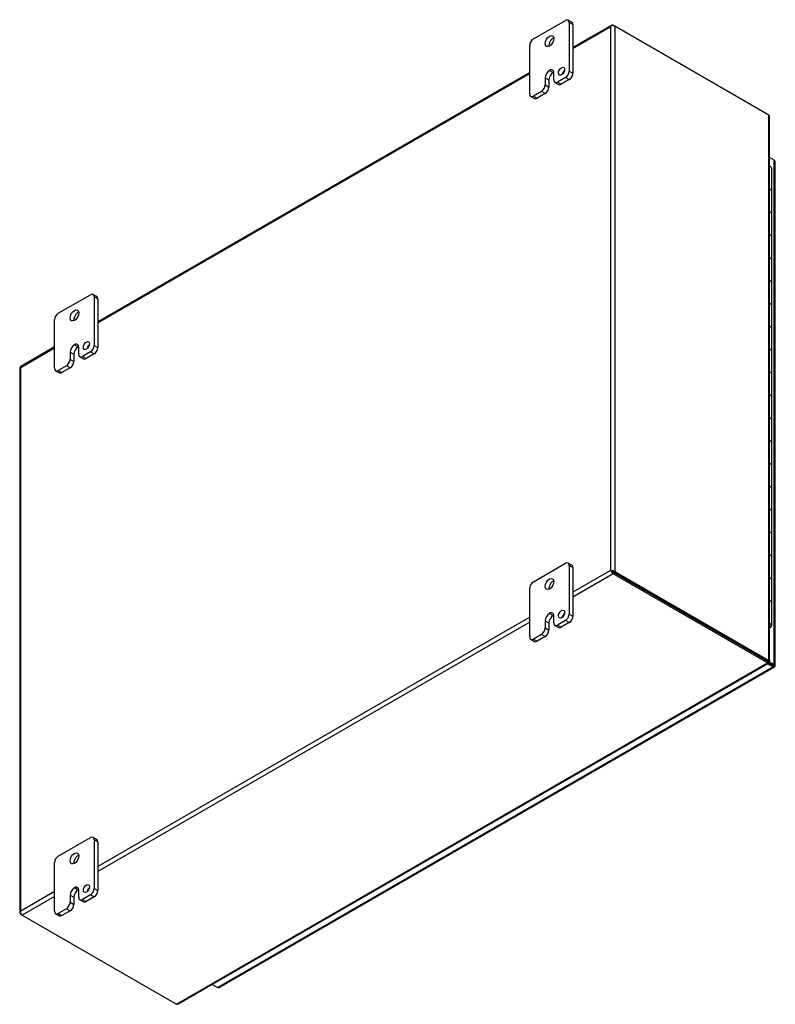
# Model space of a CAD drawing. Header units: inches. Extents: x 4 to 147, y 0 to 98.
# Tile 8 of 8: x 125 to 146, y 70 to 98. Entities that reach past the tile are written whole.
import ezdxf

# ---------------------------------------------------------------- set-up
doc = ezdxf.new("R2010")
doc.units = ezdxf.units.IN
doc.header["$MEASUREMENT"] = 0
for name, color, linetype in [('COM48441', 7, 'CONTINUOUS'), ('COM71780-12', 7, 'CONTINUOUS'), ('FET07710', 7, 'CONTINUOUS'), ('HNG10620-20B', 7, 'CONTINUOUS'), ('HNG10620-20C', 7, 'CONTINUOUS'), ('HNG10620-20P', 7, 'CONTINUOUS')]:
    doc.layers.add(name, color=color, linetype=linetype)

msp = doc.modelspace()

# ---------------------------------------------------------------- linework, layer by layer
at = {"layer": 'COM48441', "color": 7}
for p, q in [((141.795, 98.093), (140.687, 97.453)), ((140.687, 97.424), (141.757, 98.042)), ((141.757, 98.042), (141.757, 82.506)), ((141.781, 98.075), (141.781, 98.075)), ((141.838, 98.089), (141.879, 98.065)), ((146.282, 95.523), (141.879, 98.065)), ((141.879, 98.065), (141.879, 82.483)), ((139.45, 96.739), (127.11, 89.615)), ((127.11, 89.585), (139.45, 96.709)), ((146.282, 79.94), (146.282, 95.523)), ((146.308, 79.925), (146.308, 95.467)), ((125.873, 88.9), (124.906, 88.342)), ((124.909, 88.314), (125.873, 88.871)), ((124.883, 88.302), (124.883, 72.72)), ((124.909, 72.779), (124.909, 88.314)), ((141.757, 82.506), (140.687, 81.888)), ((141.798, 82.482), (141.757, 82.506)), ((141.781, 82.492), (141.838, 82.459)), ((141.781, 82.492), (141.838, 82.459)), ((141.838, 82.459), (146.242, 79.917)), ((146.242, 79.917), (141.838, 82.459)), ((141.879, 82.483), (146.282, 79.94)), ((141.838, 82.412), (140.687, 81.747)), ((146.242, 79.87), (141.838, 82.412)), ((139.45, 81.174), (127.11, 74.05)), ((139.45, 81.033), (127.11, 73.909)), ((146.227, 79.908), (146.268, 79.885)), ((146.242, 79.917), (146.282, 79.94)), ((146.242, 79.917), (146.242, 79.87)), ((146.269, 79.913), (146.249, 79.924)), ((146.269, 79.913), (146.249, 79.924)), ((146.25, 79.929), (146.282, 79.91)), ((146.282, 79.91), (146.269, 79.913)), ((129.353, 70.119), (146.242, 79.87)), ((129.413, 70.125), (146.267, 79.855)), ((125.873, 73.335), (124.909, 72.779)), ((125.873, 73.194), (124.949, 72.661)), ((124.892, 72.741), (124.892, 72.741)), ((124.949, 72.661), (124.909, 72.685)), ((124.949, 72.661), (129.353, 70.119))]:
    msp.add_line(p, q, dxfattribs=at)
for centre, start, end in [((146.234, 95.467), 0, 48.6182), ((129.376, 70.189), 251.3818, 300)]:
    msp.add_arc(centre, 0.0739, start, end, dxfattribs=at)
for centre, major_axis, ratio, start_param, end_param in [((141.818, 98.006), (0.061, 0.106), 0.577982, 1.230411, 1.570248), ((141.818, 98.006), (0.061, 0.106), 0.577982, 1.231508, 1.571345), ((141.838, 98.018), (0.0432, -0.0748), 0.57735, 2.356194, 3.587154), ((141.818, 98.03), (0.0864, 0), 0.57735, 0.785398, 2.016358), ((124.949, 88.267), (0.0432, -0.0748), 0.57735, 3.141593, 3.587154), ((124.97, 88.302), (0.0864, 0), 0.57735, 2.696031, 3.141593), ((124.97, 88.279), (-0.0863, 0.0499), 0.000948, 0.445015, 0.784852), ((124.97, 88.279), (-0.0864, 0.0498), 0.000948, -0.784852, -0.445015), ((141.818, 82.471), (-0.0864, 0.0498), 0.000948, -1.124689, -0.784852), ((141.818, 82.471), (-0.0863, 0.0499), 0.000948, 0.784852, 1.124689), ((141.818, 82.447), (0.0864, 0), 0.57735, 0.785398, 2.016358), ((141.838, 82.482), (0.0432, -0.0748), 0.57735, 4.266828, 5.497787), ((141.818, 82.471), (0.0288, -0.0166), 0.000948, 0.785944, 2.356741), ((141.818, 82.471), (0.0288, -0.0166), 0.000948, 3.926445, 5.497241), ((124.97, 72.72), (0.0864, 0), 0.57735, 2.696031, 3.926991), ((124.97, 72.743), (-0.061, -0.106), 0.577982, 4.712938, 5.052774), ((124.97, 72.743), (-0.061, -0.106), 0.577982, 4.71184, 5.051677), ((124.949, 72.732), (0.0432, -0.0748), 0.57735, 4.266828, 5.497787)]:
    msp.add_ellipse(centre, major_axis=major_axis, ratio=ratio, start_param=start_param, end_param=end_param, dxfattribs=at)
msp.add_open_spline([(146.242, 79.917), (146.241, 79.91), (146.241, 79.906), (146.239, 79.905)], degree=3, dxfattribs=at)
for points, knots in [([(146.242, 79.917), (146.244, 79.919), (146.246, 79.92), (146.249, 79.923), (146.25, 79.924), (146.25, 79.926), (146.249, 79.928), (146.246, 79.93), (146.244, 79.932), (146.242, 79.934)], [0, 0, 0, 0, 0.25, 0.25, 0.5, 0.5, 0.75, 0.75, 1, 1, 1, 1]), ([(146.282, 79.94), (146.29, 79.939), (146.297, 79.937), (146.305, 79.932), (146.308, 79.928), (146.308, 79.922), (146.305, 79.919), (146.297, 79.913), (146.29, 79.911), (146.282, 79.91)], [0, 0, 0, 0, 0.25, 0.25, 0.5, 0.5, 0.75, 0.75, 1, 1, 1, 1]), ([(146.242, 79.87), (146.247, 79.863), (146.252, 79.859), (146.261, 79.854), (146.265, 79.854), (146.267, 79.855)], [0, 0, 0, 0, 0.25, 0.25, 0.5, 0.5, 0.5, 0.5])]:
    msp.add_open_spline(points, degree=3, knots=knots, dxfattribs=at)
at = {"layer": 'COM71780-12', "color": 7}
for p, q in [((146.437, 94.235), (146.308, 94.31)), ((146.437, 79.825), (146.437, 94.235)), ((146.462, 79.79), (146.462, 94.2)), ((146.008, 80.052), (146.008, 80.052)), ((146.03, 80.039), (146.03, 80.039)), ((146.287, 79.912), (146.437, 79.825)), ((130.532, 70.596), (146.396, 79.755)), ((130.575, 70.591), (146.439, 79.75)), ((146.396, 79.755), (146.245, 79.842)), ((146.27, 79.875), (146.396, 79.802)), ((146.396, 79.802), (146.27, 79.875)), ((146.396, 79.802), (146.396, 79.802)), ((146.396, 79.802), (146.396, 79.802)), ((146.396, 79.802), (146.437, 79.778)), ((146.454, 79.769), (146.396, 79.802)), ((146.454, 79.768), (146.396, 79.802)), ((130.381, 70.683), (130.532, 70.596))]:
    msp.add_line(p, q, dxfattribs=at)
for centre, major_axis, ratio, start_param, end_param in [((146.376, 94.2), (-0.0864, 0), 0.57735, 3.141593, 3.926991), ((146.376, 79.814), (-0.0288, 0.0166), 0.000948, 2.356741, 3.927537), ((146.376, 79.814), (-0.0288, 0.0166), 0.000948, 2.355648, 3.926445), ((146.396, 79.825), (-0.0432, 0.0748), 0.57735, 2.356194, 3.587154), ((146.376, 79.79), (-0.0864, 0), 0.57735, 2.696031, 3.926991), ((146.376, 79.814), (0.0864, -0.0498), 0.000948, -0.784852, -0.445015), ((146.376, 79.814), (0.0863, -0.0499), 0.000948, 0.445015, 0.784852), ((130.532, 70.666), (-0.0432, 0.0748), 0.57735, 2.356194, 3.141593)]:
    msp.add_ellipse(centre, major_axis=major_axis, ratio=ratio, start_param=start_param, end_param=end_param, dxfattribs=at)
at = {"layer": 'FET07710', "color": 7}
for p, q in [((139.556, 97.698), (140.475, 98.229)), ((140.656, 98.175), (140.55, 98.236)), ((140.581, 98.168), (140.581, 96.78)), ((140.687, 98.107), (140.581, 98.168)), ((140.687, 98.107), (140.687, 96.719)), ((139.45, 96.126), (139.45, 97.515)), ((140.015, 96.8), (140.015, 96.8)), ((140.015, 96.8), (140.121, 96.739)), ((140.015, 96.8), (140.121, 96.739)), ((140.581, 96.78), (140.687, 96.719)), ((139.892, 96.586), (139.892, 96.382)), ((139.892, 96.586), (139.998, 96.525)), ((139.998, 96.525), (139.998, 96.321)), ((140.121, 96.739), (140.121, 96.739)), ((140.139, 96.524), (140.139, 96.729)), ((140.475, 96.596), (140.245, 96.463)), ((140.581, 96.535), (140.351, 96.402)), ((140.581, 96.535), (140.475, 96.596)), ((139.892, 96.382), (139.998, 96.321)), ((140.17, 96.456), (140.276, 96.395)), ((140.245, 96.463), (140.351, 96.402)), ((139.481, 96.058), (139.586, 95.997)), ((139.786, 96.198), (139.556, 96.065)), ((139.556, 96.065), (139.661, 96.004)), ((139.892, 96.137), (139.661, 96.004)), ((139.892, 96.137), (139.786, 96.198)), ((125.979, 89.86), (126.898, 90.391)), ((127.079, 90.337), (126.973, 90.398)), ((127.004, 90.329), (127.004, 88.941)), ((127.11, 90.268), (127.004, 90.329)), ((127.11, 90.268), (127.11, 88.88)), ((125.873, 88.288), (125.873, 89.676)), ((126.439, 88.961), (126.439, 88.961)), ((126.439, 88.961), (126.545, 88.9)), ((126.439, 88.961), (126.545, 88.9)), ((126.545, 88.9), (126.545, 88.9)), ((127.004, 88.941), (127.11, 88.88)), ((126.315, 88.748), (126.315, 88.543)), ((126.315, 88.748), (126.421, 88.687)), ((126.421, 88.687), (126.421, 88.482)), ((126.562, 88.686), (126.562, 88.89)), ((126.898, 88.758), (126.668, 88.625)), ((126.668, 88.625), (126.774, 88.564)), ((127.004, 88.697), (126.774, 88.564)), ((127.004, 88.697), (126.898, 88.758)), ((126.209, 88.36), (125.979, 88.227)), ((126.315, 88.299), (126.209, 88.36)), ((126.315, 88.543), (126.421, 88.482)), ((126.593, 88.617), (126.699, 88.556)), ((125.904, 88.219), (126.01, 88.158)), ((125.979, 88.227), (126.085, 88.166)), ((126.315, 88.299), (126.085, 88.166)), ((139.556, 82.185), (140.475, 82.716)), ((140.656, 82.662), (140.55, 82.723)), ((140.581, 82.654), (140.581, 81.266)), ((140.687, 82.593), (140.581, 82.654)), ((140.687, 82.593), (140.687, 81.205)), ((139.45, 80.613), (139.45, 82.001)), ((139.892, 81.073), (139.892, 80.868)), ((139.892, 81.073), (139.998, 81.011)), ((140.015, 81.286), (140.015, 81.286)), ((140.015, 81.286), (140.121, 81.225)), ((140.015, 81.286), (140.121, 81.225)), ((140.121, 81.225), (140.121, 81.225)), ((140.139, 81.011), (140.139, 81.215)), ((140.475, 81.083), (140.245, 80.95)), ((140.581, 81.021), (140.475, 81.083)), ((140.581, 81.266), (140.687, 81.205)), ((139.892, 80.868), (139.998, 80.807)), ((139.998, 81.011), (139.998, 80.807)), ((140.17, 80.942), (140.276, 80.881)), ((140.245, 80.95), (140.351, 80.889)), ((140.581, 81.021), (140.351, 80.889)), ((139.481, 80.544), (139.586, 80.483)), ((139.786, 80.685), (139.556, 80.552)), ((139.556, 80.552), (139.661, 80.491)), ((139.892, 80.624), (139.661, 80.491)), ((139.892, 80.624), (139.786, 80.685)), ((125.979, 74.346), (126.898, 74.877)), ((127.079, 74.823), (126.973, 74.885)), ((127.004, 74.816), (127.004, 73.428)), ((127.11, 74.755), (127.004, 74.816)), ((127.11, 74.755), (127.11, 73.367)), ((125.873, 72.775), (125.873, 74.163)), ((126.439, 73.448), (126.439, 73.448)), ((126.439, 73.448), (126.545, 73.387)), ((126.439, 73.448), (126.545, 73.387)), ((127.004, 73.428), (127.11, 73.367)), ((126.315, 73.234), (126.315, 73.03)), ((126.315, 73.234), (126.421, 73.173)), ((126.421, 73.173), (126.421, 72.969)), ((126.545, 73.387), (126.545, 73.387)), ((126.562, 73.173), (126.562, 73.377)), ((126.898, 73.244), (126.668, 73.111)), ((127.004, 73.183), (126.774, 73.05)), ((127.004, 73.183), (126.898, 73.244)), ((126.315, 73.03), (126.421, 72.969)), ((126.593, 73.104), (126.699, 73.043)), ((126.668, 73.111), (126.774, 73.05)), ((125.904, 72.706), (126.01, 72.645)), ((126.209, 72.846), (125.979, 72.713)), ((125.979, 72.713), (126.085, 72.652)), ((126.315, 72.785), (126.085, 72.652)), ((126.315, 72.785), (126.209, 72.846))]:
    msp.add_line(p, q, dxfattribs=at)
for centre, major_axis, start_param, end_param in [((140.475, 98.106), (-0.075, -0.13), 2.356194, 3.926991), ((140.581, 98.045), (-0.075, -0.13), 2.356194, 3.141593), ((139.556, 97.576), (0.075, 0.13), 0.785398, 2.356194), ((140.121, 97.576), (0.088, 0.152), 0.649107, 2.492486), ((140.015, 96.657), (0.087, 0.151), 0.785398, 2.356194), ((140.015, 96.657), (-0.087, -0.151), 2.356194, 3.926991), ((140.466, 96.713), (0.062, 0.108), 1.008936, 2.132657), ((140.475, 96.718), (-0.075, -0.13), 0.785398, 2.356194), ((140.121, 96.596), (0.087, 0.151), 0.785398, 2.356194), ((140.121, 96.596), (-0.087, -0.151), 3.793313, 3.926991), ((140.245, 96.586), (0.075, 0.13), 2.356194, 3.926991), ((140.581, 96.657), (0.075, 0.13), 3.926991, 5.497787), ((139.786, 96.321), (-0.075, -0.13), 0.785398, 2.356194), ((139.892, 96.26), (0.075, 0.13), 3.926991, 5.497787), ((140.351, 96.525), (0.075, 0.13), 3.141593, 3.926991), ((139.556, 96.188), (0.075, 0.13), 2.356194, 3.926991), ((139.661, 96.127), (0.075, 0.13), 3.141593, 3.926991), ((126.898, 90.268), (-0.075, -0.13), 2.356194, 3.926991), ((127.004, 90.207), (-0.075, -0.13), 2.356194, 3.141593), ((125.979, 89.737), (0.075, 0.13), 0.785398, 2.356194), ((126.545, 89.738), (0.087, 0.152), 0.649107, 2.492486), ((126.439, 88.819), (0.087, 0.151), 0.785398, 2.356194), ((126.545, 88.758), (0.087, 0.151), 0.785398, 2.356194), ((126.439, 88.819), (-0.087, -0.151), 2.356194, 3.926991), ((126.545, 88.758), (-0.087, -0.151), 3.793313, 3.926991), ((126.889, 88.875), (0.062, 0.108), 1.008936, 2.132657), ((126.898, 88.88), (-0.075, -0.13), 0.785398, 2.356194), ((126.668, 88.747), (0.075, 0.13), 2.356194, 3.926991), ((127.004, 88.819), (0.075, 0.13), 3.926991, 5.497787), ((126.209, 88.482), (-0.075, -0.13), 0.785398, 2.356194), ((126.315, 88.421), (0.075, 0.13), 3.926991, 5.497787), ((126.774, 88.686), (0.075, 0.13), 3.141593, 3.926991), ((125.979, 88.349), (0.075, 0.13), 2.356194, 3.926991), ((126.085, 88.288), (0.075, 0.13), 3.141593, 3.926991), ((140.475, 82.593), (-0.075, -0.13), 2.356194, 3.926991), ((140.581, 82.532), (-0.075, -0.13), 2.356194, 3.141593), ((139.556, 82.062), (0.075, 0.13), 0.785398, 2.356194), ((140.121, 82.062), (0.088, 0.152), 0.649107, 2.492486), ((140.015, 81.144), (-0.087, -0.151), 2.356194, 3.926991), ((140.015, 81.144), (0.087, 0.151), 0.785398, 2.356194), ((140.121, 81.083), (0.087, 0.151), 0.785398, 2.356194), ((140.121, 81.083), (-0.087, -0.151), 3.793313, 3.926991), ((140.466, 81.2), (0.063, 0.108), 1.008936, 2.132657), ((140.475, 81.205), (-0.075, -0.13), 0.785398, 2.356194), ((140.581, 81.144), (0.075, 0.13), 3.926991, 5.497787), ((139.786, 80.807), (-0.075, -0.13), 0.785398, 2.356194), ((139.892, 80.746), (0.075, 0.13), 3.926991, 5.497787), ((140.245, 81.072), (0.075, 0.13), 2.356194, 3.926991), ((140.351, 81.011), (0.075, 0.13), 3.141593, 3.926991), ((139.556, 80.674), (0.075, 0.13), 2.356194, 3.926991), ((139.661, 80.613), (0.075, 0.13), 3.141593, 3.926991), ((126.898, 74.755), (-0.075, -0.13), 2.356194, 3.926991), ((127.004, 74.694), (-0.075, -0.13), 2.356194, 3.141593), ((125.979, 74.224), (0.075, 0.13), 0.785398, 2.356194), ((126.545, 74.224), (0.088, 0.152), 0.649107, 2.492486), ((126.439, 73.305), (0.087, 0.151), 0.785398, 2.356194), ((126.439, 73.306), (-0.087, -0.151), 2.356194, 3.926991), ((126.889, 73.362), (0.063, 0.108), 1.008936, 2.132657), ((126.898, 73.367), (-0.075, -0.13), 0.785398, 2.356194), ((126.545, 73.244), (0.087, 0.151), 0.785398, 2.356194), ((126.545, 73.244), (-0.087, -0.151), 3.793313, 3.926991), ((126.668, 73.234), (0.075, 0.13), 2.356194, 3.926991), ((127.004, 73.306), (0.075, 0.13), 3.926991, 5.497787), ((126.209, 72.969), (-0.075, -0.13), 0.785398, 2.356194), ((126.315, 72.908), (0.075, 0.13), 3.926991, 5.497787), ((126.774, 73.173), (0.075, 0.13), 3.141593, 3.926991), ((125.979, 72.836), (0.075, 0.13), 2.356194, 3.926991), ((126.085, 72.775), (0.075, 0.13), 3.141593, 3.926991)]:
    msp.add_ellipse(centre, major_axis=major_axis, ratio=0.57735, start_param=start_param, end_param=end_param, dxfattribs=at)
for centre, major_axis in [((140.015, 97.637), (0.088, 0.152)), ((140.36, 96.775), (0.062, 0.108)), ((126.439, 89.799), (0.087, 0.152)), ((126.783, 88.936), (0.062, 0.108)), ((140.015, 82.124), (0.088, 0.152)), ((140.36, 81.261), (0.062, 0.108)), ((126.439, 74.285), (0.088, 0.152)), ((126.783, 73.423), (0.062, 0.108))]:
    msp.add_ellipse(centre, major_axis=major_axis, ratio=0.57735, dxfattribs=at)
at = {"layer": 'HNG10620-20B', "color": 7}
for p, q in [((146.366, 92.693), (146.366, 93.346)), ((146.366, 91.387), (146.366, 92.04)), ((146.366, 90.08), (146.366, 90.734)), ((146.366, 88.774), (146.366, 89.427)), ((146.366, 87.468), (146.366, 88.121)), ((146.366, 86.161), (146.366, 86.814)), ((146.366, 84.855), (146.366, 85.508)), ((146.366, 83.548), (146.366, 84.202)), ((146.366, 82.242), (146.366, 82.895)), ((146.366, 80.936), (146.366, 81.589))]:
    msp.add_line(p, q, dxfattribs=at)
for centre, major_axis, start_param, end_param in [((146.243, 93.346), (-0.123, 0), 3.141593, 4.157881), ((146.243, 92.693), (-0.123, 0), 3.141593, 4.157881), ((146.243, 92.04), (-0.123, 0), 3.141593, 4.157881), ((146.243, 91.387), (-0.123, 0), 3.141593, 4.157881), ((146.243, 90.734), (-0.123, 0), 3.141593, 4.157881), ((146.243, 90.08), (-0.123, 0), 3.141593, 4.157881), ((146.243, 89.427), (-0.123, 0), 3.141593, 4.157881), ((146.243, 88.774), (-0.123, 0), 3.141593, 4.157881), ((146.243, 88.121), (-0.123, 0), 3.141593, 4.157881), ((146.243, 87.468), (-0.123, 0), 3.141593, 4.157881), ((146.243, 86.814), (-0.123, 0), 3.141593, 4.157881), ((146.243, 86.161), (-0.123, 0), 3.141593, 4.157881), ((146.243, 85.508), (-0.123, 0), 3.141593, 4.157881), ((146.243, 84.855), (-0.123, 0), 3.141593, 4.157881), ((146.243, 84.202), (-0.123, 0), 3.141593, 4.157881), ((146.243, 83.548), (-0.123, 0), 3.141593, 4.157881), ((146.243, 82.895), (-0.123, 0), 3.141593, 4.157881), ((146.243, 82.242), (-0.123, 0), 3.141593, 4.157881), ((146.243, 81.589), (-0.123, 0), 3.141593, 4.157881), ((146.243, 80.936), (-0.123, 0), 2.125304, 4.157881), ((146.243, 80.936), (-0.075, 0), 2.612966, 3.670219)]:
    msp.add_ellipse(centre, major_axis=major_axis, ratio=0.57735, start_param=start_param, end_param=end_param, dxfattribs=at)
at = {"layer": 'HNG10620-20C', "color": 7}
for p, q in [((146.366, 93.346), (146.366, 94)), ((146.366, 92.04), (146.366, 92.693)), ((146.366, 90.734), (146.366, 91.387)), ((146.366, 89.427), (146.366, 90.08)), ((146.366, 88.121), (146.366, 88.774)), ((146.366, 86.814), (146.366, 87.468)), ((146.366, 85.508), (146.366, 86.161)), ((146.366, 84.202), (146.366, 84.855)), ((146.366, 82.895), (146.366, 83.548)), ((146.366, 81.589), (146.366, 82.242))]:
    msp.add_line(p, q, dxfattribs=at)
for centre in [(146.243, 94), (146.243, 93.346), (146.243, 92.693), (146.243, 92.04), (146.243, 91.387), (146.243, 90.734), (146.243, 90.08), (146.243, 89.427), (146.243, 88.774), (146.243, 88.121), (146.243, 87.468), (146.243, 86.814), (146.243, 86.161), (146.243, 85.508), (146.243, 84.855), (146.243, 84.202), (146.243, 83.548), (146.243, 82.895), (146.243, 82.242), (146.243, 81.589)]:
    msp.add_ellipse(centre, major_axis=(0.123, 0), ratio=0.57735, start_param=0, end_param=1.016289, dxfattribs=at)
at = {"layer": 'HNG10620-20P', "color": 7}
msp.add_ellipse((146.243, 80.936), major_axis=(-0.075, 0), ratio=0.57735, start_param=2.612966, end_param=3.670219, dxfattribs=at)

doc.saveas('drawing.dxf')
